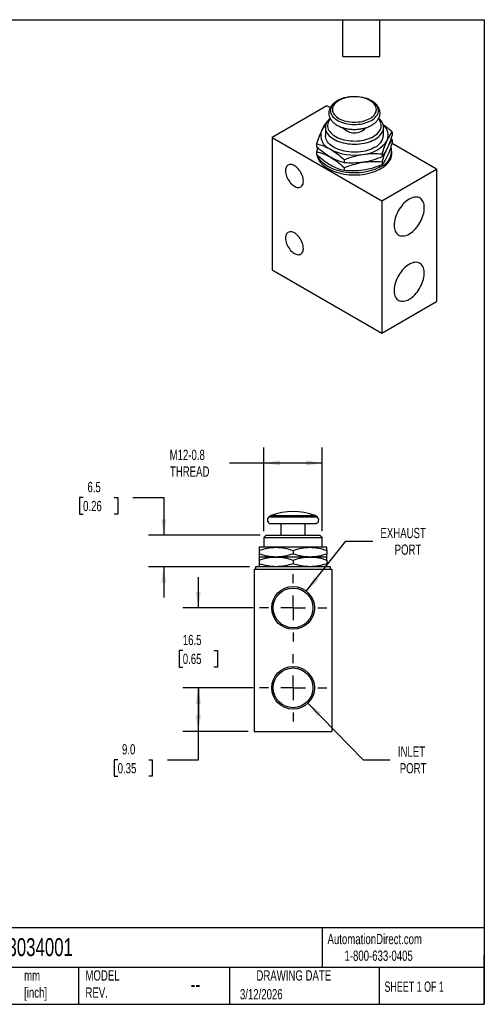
# Model space of a CAD drawing. Header units: millimetres. Extents: x 6 to 273, y 6 to 210.
# Tile 2 of 2: x 177 to 273, y 6 to 210. Entities that reach past the tile are written whole.
import ezdxf

# ---------------------------------------------------------------- set-up
doc = ezdxf.new("R2010")
doc.units = ezdxf.units.MM
doc.linetypes.add('SLD-Center', pattern=[19.05, 15.24, -1.27, 1.27, -1.27])
doc.linetypes.add('SLD-Solid', pattern=[0])
doc.layers.add('CENTER', color=40, linetype='SLD-Center')
doc.layers.add('DIMENSIONS', color=140, linetype='SLD-Solid', lineweight=25)
doc.layers.add('TEXT', color=140, linetype='SLD-Solid', lineweight=25)
doc.styles.add('SLDTEXTSTYLE0', font='TXT', dxfattribs={"width": 0.7})
doc.styles.add('SLDTEXTSTYLE1', font='TXT', dxfattribs={"width": 0.65})
doc.dimstyles.new('SLDDIMSTYLE0', dxfattribs={"dimtxt": 2.158008, "dimasz": 3.302, "dimexe": 0, "dimexo": 0.0625, "dimgap": 0.539502, "dimtad": 0, "dimtih": 1, "dimtoh": 1, "dimdec": 1, "dimrnd": 1e-09, "dimzin": 12, "dimdsep": 46, "dimtxsty": 'SLDTEXTSTYLE0', "dimsah": 1, "dimcen": 0.09, "dimadec": 0, "dimazin": 3, "dimtfac": 1, "dimtdec": 1, "dimtmove": 0, "dimatfit": 0, "dimfxl": 0, "dimfrac": 2, "dimtolj": 1, "dimtzin": 12, "dimarcsym": 0})
doc.dimstyles.new('SLDDIMSTYLE1', dxfattribs={"dimtxt": 2.158008, "dimasz": 3.302, "dimexe": 0, "dimexo": 0.0625, "dimgap": 0.539502, "dimtad": 0, "dimtih": 1, "dimtoh": 1, "dimdec": 1, "dimrnd": 1e-09, "dimzin": 4, "dimdsep": 46, "dimtxsty": 'SLDTEXTSTYLE0', "dimsah": 1, "dimcen": 0.09, "dimadec": 0, "dimazin": 1, "dimtfac": 1, "dimtdec": 1, "dimtofl": 0, "dimtmove": 0, "dimatfit": 3, "dimfxl": 0, "dimfrac": 2, "dimtolj": 1, "dimtzin": 12, "dimarcsym": 0})
doc.dimstyles.new('SLDDIMSTYLE4', dxfattribs={"dimtxt": 2.158008, "dimasz": 3.302, "dimexe": 0, "dimexo": 0.0625, "dimgap": 0.539502, "dimtad": 0, "dimtih": 1, "dimtoh": 1, "dimdec": 1, "dimrnd": 1e-09, "dimzin": 12, "dimdsep": 46, "dimtxsty": 'SLDTEXTSTYLE0', "dimsah": 1, "dimcen": 0.09, "dimadec": 0, "dimazin": 3, "dimtfac": 1, "dimtdec": 1, "dimtofl": 0, "dimtmove": 0, "dimatfit": 3, "dimfxl": 0, "dimfrac": 2, "dimtolj": 1, "dimtzin": 12, "dimarcsym": 0})
doc.dimstyles.new('SLDDIMSTYLE5', dxfattribs={"dimtxt": 2.158008, "dimasz": 3.302, "dimexe": 0, "dimexo": 0.0625, "dimgap": 0.539502, "dimtad": 0, "dimtih": 1, "dimtoh": 1, "dimdec": 1, "dimrnd": 1e-09, "dimzin": 12, "dimdsep": 46, "dimtxsty": 'SLDTEXTSTYLE0', "dimsah": 1, "dimcen": 0, "dimadec": 0, "dimazin": 3, "dimtfac": 1, "dimtdec": 1, "dimtofl": 0, "dimtmove": 0, "dimatfit": 3, "dimfxl": 0, "dimfrac": 2, "dimtolj": 1, "dimtzin": 12, "dimarcsym": 0})

# ---------------------------------------------------------------- blocks, each defined once
blk = doc.blocks.new('_D_8')
at = {"layer": 'DIMENSIONS'}
for p, q in [((225.36, 71.66), (210.85, 71.66)), ((214.03, 62.66), (214.03, 71.66)), ((224.31, 62.66), (210.85, 62.66)), ((214.03, 56.83), (214.03, 62.66)), ((197.38, 56.83), (196.65, 56.83)), ((196.65, 56.83), (196.65, 53.4)), ((203.79, 56.83), (204.51, 56.83)), ((204.51, 56.83), (204.51, 53.4)), ((207.68, 56.83), (214.03, 56.83)), ((196.65, 53.4), (197.38, 53.4)), ((204.51, 53.4), (203.79, 53.4))]:
    blk.add_line(p, q, dxfattribs=at)
for points in [[(214.03, 71.66), (213.52, 68.36), (214.54, 68.36)], [(214.03, 62.66), (214.54, 65.96), (213.52, 65.96)]]:
    blk.add_solid(points, dxfattribs=at)
at = {"layer": 'DIMENSIONS', "char_height": 2.117, "attachment_point": 1, "style": 'SLDTEXTSTYLE0'}
for s, insert in [('9.0', (198.27, 60.04)), ('0.35', (197.38, 56.13))]:
    blk.add_mtext(s, dxfattribs=dict(at, insert=insert))
blk = doc.blocks.new('_D_9')
at = {"layer": 'DIMENSIONS'}
for p, q in [((214.03, 88.16), (214.03, 94.51)), ((225.36, 88.16), (210.85, 88.16)), ((210.82, 79.39), (210.1, 79.39)), ((210.1, 79.39), (210.1, 75.96)), ((217.24, 79.39), (217.96, 79.39)), ((217.96, 79.39), (217.96, 75.96)), ((210.1, 75.96), (210.82, 75.96)), ((217.96, 75.96), (217.24, 75.96)), ((225.36, 71.66), (210.85, 71.66)), ((214.03, 71.66), (214.03, 65.31))]:
    blk.add_line(p, q, dxfattribs=at)
for points in [[(214.03, 88.16), (214.54, 91.46), (213.52, 91.46)], [(214.03, 71.66), (213.52, 68.36), (214.54, 68.36)]]:
    blk.add_solid(points, dxfattribs=at)
at = {"layer": 'DIMENSIONS', "char_height": 2.117, "attachment_point": 1, "style": 'SLDTEXTSTYLE0'}
for s, insert in [('16.5', (210.82, 82.6)), ('0.65', (210.82, 78.69))]:
    blk.add_mtext(s, dxfattribs=dict(at, insert=insert))
blk = doc.blocks.new('_D_10')
at = {"layer": 'DIMENSIONS'}
for p, q in [((236.31, 91.62), (244.47, 101.94)), ((244.47, 101.94), (250.03, 101.94))]:
    blk.add_line(p, q, dxfattribs=at)
blk.add_solid([(236.31, 91.62), (238.76, 93.89), (237.96, 94.52)], dxfattribs=at)
at = {"layer": 'DIMENSIONS', "char_height": 2.117, "attachment_point": 1, "style": 'SLDTEXTSTYLE0'}
for s, insert in [('EXHAUST', (251.62, 104.67)), ('PORT', (254.55, 101.24))]:
    blk.add_mtext(s, dxfattribs=dict(at, insert=insert))
blk = doc.blocks.new('_D_11')
at = {"layer": 'DIMENSIONS'}
for p, q in [((236.66, 68.51), (248.07, 56.83)), ((248.07, 56.83), (253.62, 56.83))]:
    blk.add_line(p, q, dxfattribs=at)
blk.add_solid([(236.66, 68.51), (238.6, 65.79), (239.33, 66.5)], dxfattribs=at)
at = {"layer": 'DIMENSIONS', "char_height": 2.117, "attachment_point": 1, "style": 'SLDTEXTSTYLE0'}
for s, insert in [('INLET', (255.21, 59.56)), ('PORT', (255.6, 56.13))]:
    blk.add_mtext(s, dxfattribs=dict(at, insert=insert))
blk = doc.blocks.new('_D_12')
at = {"layer": 'DIMENSIONS'}
for p, q in [((227.58, 103.97), (227.58, 121.23)), ((239.58, 103.97), (239.58, 121.23)), ((227.58, 118.06), (220.45, 118.06)), ((239.58, 118.06), (227.58, 118.06))]:
    blk.add_line(p, q, dxfattribs=at)
for points in [[(227.58, 118.06), (230.88, 117.55), (230.88, 118.57)], [(239.58, 118.06), (236.28, 118.57), (236.28, 117.55)]]:
    blk.add_solid(points, dxfattribs=at)
at = {"layer": 'DIMENSIONS', "char_height": 2.117, "attachment_point": 1, "style": 'SLDTEXTSTYLE0'}
for s, insert in [('M12-0.8', (208.1, 120.79)), ('THREAD', (208.17, 117.36))]:
    blk.add_mtext(s, dxfattribs=dict(at, insert=insert))
blk = doc.blocks.new('_D_13')
at = {"layer": 'DIMENSIONS'}
for p, q in [((190.24, 110.95), (189.51, 110.95)), ((189.51, 110.95), (189.51, 107.52)), ((196.65, 110.95), (197.38, 110.95)), ((197.38, 110.95), (197.38, 107.52)), ((200.54, 110.95), (206.89, 110.95)), ((206.89, 110.95), (206.89, 103.16)), ((189.51, 107.52), (190.24, 107.52)), ((197.38, 107.52), (196.65, 107.52)), ((226.77, 103.16), (203.72, 103.16)), ((224.56, 96.66), (203.72, 96.66)), ((206.89, 96.66), (206.89, 90.31))]:
    blk.add_line(p, q, dxfattribs=at)
for points in [[(206.89, 103.16), (207.4, 106.46), (206.39, 106.46)], [(206.89, 96.66), (206.39, 93.36), (207.4, 93.36)]]:
    blk.add_solid(points, dxfattribs=at)
at = {"layer": 'DIMENSIONS', "char_height": 2.117, "attachment_point": 1, "style": 'SLDTEXTSTYLE0'}
for s, insert in [('6.5', (191.14, 114.16)), ('0.26', (190.24, 110.24))]:
    blk.add_mtext(s, dxfattribs=dict(at, insert=insert))
blk = doc.blocks.new('SW_CENTERMARKSYMBOL_2')
at = {"layer": 'CENTER', "color": 0}
for p, q in [((0, 5.08), (0, 6.95)), ((0, 0), (0, 2.54)), ((-5.08, 0), (-6.95, 0)), ((0, 0), (-2.54, 0)), ((0, 0), (0, -2.54)), ((0, 0), (2.54, 0)), ((5.08, 0), (6.95, 0)), ((0, -5.08), (0, -6.95))]:
    blk.add_line(p, q, dxfattribs=at)
blk = doc.blocks.new('SW_CENTERMARKSYMBOL_3')
at = {"layer": 'CENTER', "color": 0}
for p, q in [((0, 5.08), (0, 6.95)), ((0, 0), (0, 2.54)), ((-5.08, 0), (-6.95, 0)), ((0, 0), (-2.54, 0)), ((0, 0), (0, -2.54)), ((0, 0), (2.54, 0)), ((5.08, 0), (6.95, 0)), ((0, -5.08), (0, -6.95))]:
    blk.add_line(p, q, dxfattribs=at)

msp = doc.modelspace()

# ---------------------------------------------------------------- linework, layer by layer
for p, q in [((240.58, 191.79), (229.27, 185.26)), ((241.24, 191.41), (240.58, 191.79)), ((240.24, 187.33), (240.24, 185.67)), ((240.6, 188.48), (240.52, 188.46)), ((252.24, 185.67), (252.24, 187.33)), ((229.27, 185.26), (229.27, 157.9)), ((229.27, 185.26), (251.9, 172.2)), ((254.05, 184.73), (253.78, 184.96)), ((254.05, 186.36), (254.05, 185.75)), ((238.43, 183.95), (238.43, 183.34)), ((263.21, 178.73), (254.02, 184.03)), ((254.05, 184.73), (254.05, 184.12)), ((238.43, 182.32), (238.43, 181.7)), ((251.96, 181.86), (251.96, 181.25)), ((253.99, 181.99), (253.99, 182.4)), ((244.15, 180.65), (244.15, 180.04)), ((244.15, 179.02), (244.15, 178.4)), ((251.96, 180.22), (251.96, 179.61)), ((251.9, 172.2), (263.21, 178.73)), ((263.21, 178.73), (263.21, 151.37)), ((251.9, 172.2), (251.9, 144.84)), ((229.27, 157.9), (251.9, 144.84)), ((251.9, 144.84), (263.21, 151.37)), ((229.04, 107.21), (228.62, 106.93)), ((228.62, 106.93), (238.54, 106.93)), ((229.04, 107.21), (238.12, 107.21)), ((238.54, 106.93), (238.12, 107.21)), ((229.04, 105.56), (238.12, 105.56)), ((231.08, 105.56), (231.08, 103.16)), ((236.08, 103.16), (236.08, 105.56)), ((228.04, 103.16), (227.58, 102.7)), ((227.58, 102.7), (227.58, 100.66)), ((227.58, 102.7), (239.58, 102.7)), ((228.04, 103.16), (239.12, 103.16)), ((239.58, 102.7), (239.12, 103.16)), ((239.58, 100.66), (239.58, 102.7)), ((230.08, 100.66), (226.58, 100.66)), ((226.58, 100.03), (226.58, 99.28)), ((237.08, 100.66), (230.08, 100.66)), ((233.58, 100.03), (233.58, 99.28)), ((240.58, 100.66), (237.08, 100.66)), ((240.58, 100.03), (240.58, 99.28)), ((230.08, 98.66), (226.58, 98.66)), ((226.58, 98.03), (226.58, 97.28)), ((237.08, 98.66), (230.08, 98.66)), ((233.58, 98.03), (233.58, 97.28)), ((240.58, 98.66), (237.08, 98.66)), ((240.58, 98.03), (240.58, 97.28)), ((225.58, 96.16), (225.58, 62.66)), ((225.58, 96.16), (241.58, 96.16)), ((225.83, 96.66), (225.83, 96.16)), ((233.58, 96.66), (225.83, 96.66)), ((241.33, 96.66), (233.58, 96.66)), ((241.33, 96.16), (241.33, 96.66)), ((241.58, 96.16), (241.58, 62.66)), ((225.58, 62.66), (241.58, 62.66))]:
    msp.add_line(p, q)
at = {"flags": 128}
for points in [[(242.73, 192.81), (242.43, 192.62), (242.16, 192.42), (241.93, 192.2), (241.73, 191.97), (241.56, 191.73), (241.43, 191.49), (241.34, 191.24), (241.29, 190.98), (241.28, 190.73), (241.31, 190.47), (241.38, 190.22), (241.49, 189.97), (241.64, 189.72), (241.82, 189.49), (242.04, 189.27), (242.29, 189.06), (242.58, 188.86), (242.89, 188.68), (243.24, 188.51), (243.6, 188.37), (243.99, 188.24), (244.39, 188.13), (244.81, 188.05), (245.25, 187.99), (245.68, 187.95), (246.13, 187.93), (246.57, 187.93), (247.02, 187.96), (247.45, 188.01), (247.88, 188.09), (248.29, 188.18), (248.69, 188.3), (249.06, 188.44), (249.42, 188.59), (249.75, 188.77), (250.05, 188.96), (250.32, 189.16), (250.55, 189.38), (250.75, 189.61), (250.92, 189.84), (251.05, 190.09), (251.14, 190.34), (251.19, 190.6), (251.2, 190.85), (251.17, 191.11), (251.1, 191.36), (250.99, 191.61), (250.84, 191.86), (250.66, 192.09), (250.44, 192.31), (250.18, 192.52), (249.9, 192.72), (249.59, 192.9), (249.24, 193.07), (248.88, 193.21), (248.49, 193.34), (248.09, 193.45), (247.87, 193.49)], [(243.03, 192.87), (242.74, 192.69), (242.49, 192.49), (242.26, 192.28), (242.08, 192.06), (241.93, 191.83), (241.81, 191.6), (241.74, 191.36), (241.7, 191.11), (241.71, 190.87), (241.75, 190.62), (241.84, 190.38), (241.96, 190.15), (242.12, 189.92), (242.32, 189.7), (242.55, 189.49), (242.81, 189.3), (243.11, 189.12), (243.43, 188.96), (243.77, 188.82), (244.14, 188.7), (244.53, 188.59), (244.93, 188.51), (245.34, 188.45), (245.76, 188.41), (246.19, 188.4), (246.61, 188.41), (247.03, 188.44), (247.45, 188.49), (247.85, 188.57), (248.24, 188.67), (248.62, 188.79), (248.97, 188.92), (249.3, 189.08), (249.6, 189.25), (249.87, 189.44), (250.11, 189.65), (250.31, 189.86), (250.48, 190.09), (250.62, 190.32), (250.71, 190.56), (250.76, 190.8), (250.78, 191.05), (250.75, 191.3), (250.69, 191.54), (250.59, 191.78), (250.44, 192.01), (250.27, 192.23), (250.05, 192.44), (249.8, 192.64), (249.52, 192.83), (249.22, 193), (248.88, 193.15), (248.53, 193.28), (248.15, 193.4), (247.75, 193.49), (247.35, 193.56), (246.93, 193.61), (246.51, 193.64), (246.08, 193.64), (245.66, 193.62), (245.24, 193.58), (244.83, 193.51), (244.43, 193.42), (244.05, 193.31), (243.68, 193.19), (243.34, 193.04), (243.03, 192.87)], [(241.2, 189.21), (241.1, 189.12), (240.86, 188.87), (240.66, 188.61), (240.5, 188.34), (240.38, 188.07), (240.29, 187.79), (240.25, 187.51), (240.24, 187.23), (240.28, 186.95), (240.35, 186.67), (240.47, 186.39), (240.62, 186.12), (240.81, 185.86), (241.03, 185.61), (241.29, 185.37), (241.59, 185.15), (241.91, 184.93), (242.26, 184.74), (242.64, 184.56), (243.05, 184.4), (243.47, 184.26), (243.92, 184.14), (244.37, 184.04), (244.85, 183.96), (245.33, 183.91), (245.81, 183.88), (246.3, 183.87), (246.79, 183.88), (247.28, 183.92), (247.75, 183.98), (248.22, 184.06), (248.68, 184.17), (249.12, 184.29), (249.54, 184.44), (249.93, 184.6), (250.31, 184.79), (250.65, 184.99), (250.97, 185.2), (251.25, 185.43), (251.51, 185.67), (251.72, 185.93), (251.9, 186.19), (252.05, 186.46), (252.15, 186.74), (252.21, 187.02), (252.24, 187.3), (252.22, 187.58), (252.17, 187.86), (252.08, 188.14), (251.94, 188.41), (251.77, 188.68), (251.56, 188.93), (251.32, 189.18), (251.28, 189.22)], [(241.26, 189.12), (241.24, 189.09), (241.06, 188.84), (240.91, 188.58), (240.8, 188.32), (240.73, 188.05), (240.7, 187.78), (240.71, 187.51), (240.76, 187.24), (240.85, 186.97), (240.98, 186.71), (241.14, 186.45), (241.35, 186.21), (241.59, 185.97), (241.86, 185.75), (242.16, 185.55), (242.49, 185.35), (242.85, 185.18), (243.24, 185.02), (243.64, 184.88), (244.07, 184.77), (244.51, 184.67), (244.96, 184.6), (245.42, 184.55), (245.89, 184.52), (246.36, 184.51), (246.83, 184.53), (247.29, 184.57), (247.75, 184.63), (248.2, 184.72), (248.63, 184.82), (249.04, 184.95), (249.44, 185.1), (249.81, 185.26), (250.16, 185.45), (250.48, 185.65), (250.76, 185.86), (251.02, 186.09), (251.24, 186.33), (251.42, 186.58), (251.57, 186.84), (251.68, 187.1), (251.75, 187.37), (251.78, 187.64), (251.77, 187.91), (251.72, 188.18), (251.63, 188.45), (251.5, 188.71), (251.34, 188.96), (251.22, 189.11)], [(250.48, 183.22), (250.12, 183.03), (249.74, 182.85), (249.33, 182.7), (248.9, 182.56), (248.45, 182.45), (247.99, 182.35), (247.52, 182.28), (247.03, 182.23), (246.55, 182.21), (246.06, 182.21), (245.57, 182.23), (245.08, 182.27), (244.61, 182.33), (244.14, 182.42), (243.69, 182.53), (243.26, 182.66), (242.84, 182.81), (242.45, 182.98), (242.08, 183.17), (241.75, 183.37), (241.44, 183.59), (241.16, 183.82), (240.92, 184.07), (240.71, 184.33), (240.54, 184.59), (240.4, 184.86), (240.31, 185.14), (240.26, 185.42), (240.24, 185.67)], [(238.52, 181.63), (238.57, 181.36), (238.67, 181.04), (238.8, 180.73), (238.98, 180.43), (239.19, 180.13), (239.44, 179.85), (239.72, 179.57), (240.04, 179.31), (240.38, 179.06), (240.76, 178.83), (241.16, 178.61), (241.6, 178.41), (242.05, 178.23), (242.53, 178.07), (243.02, 177.92), (243.53, 177.8), (244.06, 177.7), (244.59, 177.62), (245.14, 177.56), (245.69, 177.53), (246.24, 177.52), (246.79, 177.53), (247.34, 177.56), (247.89, 177.62), (248.42, 177.7), (248.95, 177.8), (249.46, 177.92), (249.95, 178.07), (250.43, 178.23), (250.88, 178.41), (251.32, 178.61), (251.72, 178.83), (252.1, 179.06), (252.44, 179.31), (252.76, 179.57), (253.04, 179.85), (253.29, 180.13), (253.5, 180.43), (253.68, 180.73), (253.81, 181.04), (253.91, 181.36), (253.97, 181.67), (253.99, 181.99)], [(251.72, 179.24), (251.32, 179.02), (250.88, 178.82), (250.43, 178.64), (249.95, 178.47), (249.46, 178.33), (248.95, 178.21), (248.42, 178.11), (247.89, 178.03), (247.34, 177.97), (246.79, 177.94), (246.24, 177.93), (245.69, 177.94), (245.14, 177.97), (244.59, 178.03), (244.06, 178.11), (243.53, 178.21), (243.02, 178.33), (242.53, 178.47), (242.05, 178.64), (241.6, 178.82), (241.16, 179.02), (240.76, 179.24), (240.38, 179.47), (240.04, 179.72), (239.72, 179.98), (239.44, 180.26), (239.19, 180.54), (238.98, 180.84), (238.8, 181.14), (238.67, 181.45), (238.65, 181.51)], [(235.7, 176.24), (235.69, 176.51), (235.65, 176.8), (235.57, 177.09), (235.48, 177.39), (235.35, 177.69), (235.21, 177.98), (235.04, 178.26), (234.85, 178.52), (234.65, 178.77), (234.43, 178.99), (234.21, 179.18), (233.98, 179.35), (233.75, 179.48), (233.52, 179.58), (233.3, 179.65), (233.08, 179.67), (232.88, 179.66), (232.69, 179.61), (232.53, 179.53), (232.38, 179.4), (232.25, 179.25), (232.16, 179.07), (232.08, 178.85), (232.04, 178.62), (232.03, 178.36), (232.04, 178.09), (232.08, 177.8), (232.16, 177.5), (232.25, 177.21), (232.38, 176.91), (232.53, 176.62), (232.69, 176.34), (232.88, 176.07), (233.08, 175.83), (233.3, 175.61), (233.52, 175.41), (233.75, 175.25), (233.98, 175.11), (234.21, 175.01), (234.43, 174.95), (234.65, 174.93), (234.85, 174.94), (235.04, 174.99), (235.21, 175.07), (235.35, 175.19), (235.48, 175.35), (235.57, 175.53), (235.65, 175.74), (235.69, 175.98), (235.7, 176.24)], [(260.67, 170.73), (260.66, 171.06), (260.61, 171.38), (260.54, 171.67), (260.45, 171.94), (260.32, 172.18), (260.18, 172.39), (260, 172.57), (259.81, 172.72), (259.59, 172.83), (259.36, 172.91), (259.11, 172.95), (258.85, 172.95), (258.57, 172.92), (258.29, 172.85), (258, 172.75), (257.7, 172.61), (257.41, 172.44), (257.11, 172.24), (256.82, 172), (256.53, 171.74), (256.26, 171.46), (256, 171.15), (255.75, 170.82), (255.51, 170.47), (255.3, 170.11), (255.1, 169.74), (254.93, 169.36), (254.78, 168.98), (254.66, 168.6), (254.56, 168.22), (254.49, 167.84), (254.45, 167.48), (254.44, 167.13), (254.45, 166.8), (254.49, 166.48), (254.56, 166.19), (254.66, 165.92), (254.78, 165.68), (254.93, 165.47), (255.1, 165.29), (255.3, 165.14), (255.51, 165.03), (255.75, 164.95), (256, 164.91), (256.26, 164.91), (256.53, 164.94), (256.82, 165.01), (257.11, 165.11), (257.41, 165.25), (257.7, 165.42), (258, 165.62), (258.29, 165.86), (258.57, 166.12), (258.85, 166.4), (259.11, 166.71), (259.36, 167.04), (259.59, 167.39), (259.81, 167.75), (260, 168.12), (260.18, 168.5), (260.32, 168.88), (260.45, 169.26), (260.54, 169.64), (260.61, 170.02), (260.66, 170.38), (260.67, 170.73)], [(235.7, 162.36), (235.69, 162.63), (235.65, 162.92), (235.57, 163.21), (235.48, 163.51), (235.35, 163.81), (235.21, 164.1), (235.04, 164.38), (234.85, 164.64), (234.65, 164.89), (234.43, 165.11), (234.21, 165.3), (233.98, 165.47), (233.75, 165.6), (233.52, 165.7), (233.3, 165.76), (233.08, 165.79), (232.88, 165.78), (232.69, 165.73), (232.53, 165.64), (232.38, 165.52), (232.25, 165.37), (232.16, 165.19), (232.08, 164.97), (232.04, 164.74), (232.03, 164.48), (232.04, 164.2), (232.08, 163.92), (232.16, 163.62), (232.25, 163.32), (232.38, 163.03), (232.53, 162.74), (232.69, 162.46), (232.88, 162.19), (233.08, 161.95), (233.3, 161.73), (233.52, 161.53), (233.75, 161.36), (233.98, 161.23), (234.21, 161.13), (234.43, 161.07), (234.65, 161.04), (234.85, 161.06), (235.04, 161.1), (235.21, 161.19), (235.35, 161.31), (235.48, 161.46), (235.57, 161.65), (235.65, 161.86), (235.69, 162.1), (235.7, 162.36)], [(257.55, 159.06), (257.26, 158.87), (256.96, 158.65), (256.68, 158.4), (256.4, 158.13), (256.13, 157.83), (255.87, 157.51), (255.63, 157.17), (255.4, 156.82), (255.2, 156.45), (255.01, 156.08), (254.85, 155.7), (254.72, 155.32), (254.61, 154.93), (254.52, 154.56), (254.47, 154.19), (254.44, 153.83), (254.44, 153.49), (254.47, 153.16), (254.52, 152.86), (254.61, 152.58), (254.72, 152.32), (254.85, 152.1), (255.01, 151.9), (255.2, 151.74), (255.4, 151.61), (255.63, 151.52), (255.87, 151.46), (256.13, 151.43), (256.4, 151.45), (256.68, 151.5), (256.96, 151.58), (257.26, 151.7), (257.55, 151.86), (257.85, 152.04), (258.14, 152.26), (258.43, 152.51), (258.71, 152.78), (258.98, 153.08), (259.24, 153.4), (259.48, 153.74), (259.7, 154.09), (259.91, 154.46), (260.09, 154.83), (260.25, 155.22), (260.39, 155.6), (260.5, 155.98), (260.58, 156.36), (260.64, 156.73), (260.67, 157.08), (260.67, 157.43), (260.64, 157.75), (260.58, 158.05), (260.5, 158.33), (260.39, 158.59), (260.25, 158.81), (260.09, 159.01), (259.91, 159.17), (259.7, 159.3), (259.48, 159.4), (259.24, 159.46), (258.98, 159.48), (258.71, 159.47), (258.43, 159.42), (258.14, 159.33), (257.85, 159.21), (257.55, 159.06)]]:
    msp.add_lwpolyline(points, dxfattribs=at)
for centre, radius in [((233.58, 88.16), 4.41), ((233.58, 88.16), 4.1), ((233.58, 71.66), 4.41), ((233.58, 71.66), 4.1)]:
    msp.add_circle(centre, radius)
for centre, radius, start, end in [((245.7, 187.52), 6.07, 102.8662, 119.26), ((246.24, 185.31), 8.35, 78.7883, 103.108), ((242.68, 185.16), 3.56, 132.099, 154.1049), ((246.24, 189.38), 3.19, 221.979, 318.0112), ((250.53, 185.68), 2.69, 336.8132, 51.9908), ((242.37, 185.68), 3.07, 160.4303, 249.3667), ((249.25, 185.96), 3.01, 294.255, 354.4248), ((241.16, 182.39), 2.67, 163.034, 176.7225), ((247.65, 188.18), 6.43, 273.61, 326.3846), ((250.45, 182.47), 3.47, 291.4568, 15.2026), ((246.22, 192.31), 10.71, 242.5751, 279.8389), ((233.58, 95.46), 12.6, 68.8803, 111.1197), ((229.04, 106.31), 0.75, 123.9051, 270), ((238.12, 106.31), 0.75, 270, 56.0949)]:
    msp.add_arc(centre, radius, start, end)
for points, knots in [([(242.65, 192.78), (242.6, 192.75), (242.43, 192.65), (242.18, 192.47), (241.9, 192.25), (241.66, 192), (241.44, 191.74), (241.27, 191.47), (241.13, 191.19), (241.03, 190.91), (240.97, 190.62), (240.94, 190.33), (240.96, 190.05), (241, 189.77), (241.08, 189.49), (241.2, 189.22), (241.35, 188.96), (241.53, 188.71), (241.74, 188.47), (241.99, 188.24), (242.27, 188.02), (242.57, 187.82), (242.9, 187.64), (243.26, 187.47), (243.63, 187.33), (244.02, 187.21), (244.42, 187.1), (244.84, 187.02), (245.26, 186.96), (245.69, 186.92), (246.13, 186.91), (246.56, 186.91), (246.99, 186.94), (247.42, 186.99), (247.84, 187.06), (248.25, 187.15), (248.65, 187.26), (249.03, 187.4), (249.39, 187.55), (249.74, 187.72), (250.06, 187.92), (250.36, 188.13), (250.63, 188.36), (250.87, 188.61), (251.07, 188.87), (251.24, 189.14), (251.37, 189.42), (251.46, 189.71), (251.52, 190), (251.54, 190.28), (251.52, 190.57), (251.46, 190.85), (251.38, 191.12), (251.25, 191.39), (251.1, 191.65), (250.91, 191.9), (250.69, 192.14), (250.44, 192.37), (250.16, 192.58), (249.85, 192.78), (249.51, 192.96), (249.15, 193.12), (248.78, 193.26), (248.38, 193.38), (248.08, 193.45), (247.91, 193.48), (247.88, 193.49)], [0, 0, 0, 0, 0.008902, 0.025524, 0.04215, 0.058687, 0.075047, 0.09114, 0.106903, 0.122316, 0.137409, 0.152254, 0.16695, 0.181598, 0.196287, 0.211122, 0.226191, 0.241552, 0.257224, 0.273184, 0.289376, 0.305728, 0.322167, 0.338634, 0.355085, 0.371503, 0.387884, 0.404228, 0.420542, 0.436833, 0.45311, 0.469385, 0.485665, 0.501959, 0.518277, 0.534631, 0.551028, 0.56748, 0.58399, 0.60056, 0.617182, 0.633829, 0.650445, 0.666954, 0.683269, 0.699303, 0.714998, 0.730345, 0.745383, 0.760191, 0.774871, 0.789518, 0.804227, 0.819102, 0.834224, 0.849645, 0.865375, 0.881385, 0.897615, 0.913988, 0.930437, 0.946903, 0.963348, 0.97976, 0.996133, 1, 1, 1, 1]), ([(244.36, 193.44), (244.29, 193.42), (244.09, 193.38), (243.76, 193.27), (243.38, 193.14), (243.02, 192.98), (242.79, 192.86), (242.67, 192.79), (242.65, 192.78)], [0, 0, 0, 0, 0.110115, 0.327088, 0.544784, 0.763269, 0.970429, 1, 1, 1, 1]), ([(240.52, 188.46), (240.35, 188.24), (240.18, 188), (239.83, 187.43), (239.66, 187.1), (239.48, 186.71)], [0, 0, 0, 0, 0.5, 0.5, 1, 1, 1, 1]), ([(254.05, 186.36), (253.82, 186.57), (253.35, 186.98), (252.72, 187.5), (252.31, 187.79), (252.14, 187.91)], [0, 0, 0, 0, 0.368647, 0.738525, 1, 1, 1, 1]), ([(239.48, 186.71), (239.3, 186.33), (239.12, 185.9), (238.78, 184.97), (238.6, 184.47), (238.43, 183.95)], [0, 0, 0, 0, 0.5, 0.5, 1, 1, 1, 1]), ([(253, 184.62), (253.18, 185.01), (253.36, 185.34), (253.7, 185.91), (253.88, 186.15), (254.05, 186.36)], [0, 0, 0, 0, 0.5, 0.5, 1, 1, 1, 1]), ([(254.05, 185.75), (253.88, 185.23), (253.7, 184.73), (253.36, 183.8), (253.18, 183.37), (253, 182.99)], [0, 0, 0, 0, 0.5, 0.5, 1, 1, 1, 1]), ([(238.43, 183.95), (238.9, 183.84), (239.37, 183.69), (240.32, 183.32), (240.8, 183.09), (241.29, 182.81)], [0, 0, 0, 0, 0.5, 0.5, 1, 1, 1, 1]), ([(241.29, 181.18), (240.8, 181.46), (240.32, 181.79), (239.37, 182.51), (238.9, 182.91), (238.43, 183.34)], [0, 0, 0, 0, 0.5, 0.5, 1, 1, 1, 1]), ([(238.7, 183.1), (238.7, 183.1), (238.61, 182.85), (238.52, 182.58), (238.43, 182.32)], [0, 0, 0, 0, 0.01895, 1, 1, 1, 1]), ([(251.96, 181.86), (252.13, 182.38), (252.3, 182.88), (252.65, 183.81), (252.82, 184.24), (253, 184.62)], [0, 0, 0, 0, 0.5, 0.5, 1, 1, 1, 1]), ([(251.96, 180.22), (252.13, 180.75), (252.3, 181.25), (252.65, 182.18), (252.82, 182.6), (253, 182.99)], [0, 0, 0, 0, 0.5, 0.5, 1, 1, 1, 1]), ([(253, 182.99), (252.82, 182.6), (252.65, 182.27), (252.3, 181.7), (252.13, 181.46), (251.96, 181.25)], [0, 0, 0, 0, 0.5, 0.5, 1, 1, 1, 1]), ([(253, 182.99), (253.18, 183.37), (253.36, 183.7), (253.7, 184.28), (253.88, 184.52), (254.05, 184.73)], [0, 0, 0, 0, 0.5, 0.5, 1, 1, 1, 1]), ([(254.05, 184.12), (253.88, 183.6), (253.7, 183.1), (253.36, 182.17), (253.18, 181.74), (253, 181.36)], [0, 0, 0, 0, 0.5, 0.5, 1, 1, 1, 1]), ([(238.43, 182.32), (238.9, 182.2), (239.37, 182.06), (240.32, 181.69), (240.8, 181.46), (241.29, 181.18)], [0, 0, 0, 0, 0.5, 0.5, 1, 1, 1, 1]), ([(241.29, 179.54), (240.8, 179.83), (240.32, 180.15), (239.37, 180.88), (238.9, 181.28), (238.43, 181.7)], [0, 0, 0, 0, 0.5, 0.5, 1, 1, 1, 1]), ([(241.29, 182.81), (241.78, 182.53), (242.26, 182.2), (243.21, 181.48), (243.68, 181.08), (244.15, 180.65)], [0, 0, 0, 0, 0.5, 0.5, 1, 1, 1, 1]), ([(241.29, 181.18), (241.78, 180.9), (242.26, 180.57), (243.21, 179.84), (243.68, 179.44), (244.15, 179.02)], [0, 0, 0, 0, 0.5, 0.5, 1, 1, 1, 1]), ([(244.15, 180.04), (243.68, 180.15), (243.21, 180.3), (242.26, 180.67), (241.78, 180.9), (241.29, 181.18)], [0, 0, 0, 0, 0.5, 0.5, 1, 1, 1, 1]), ([(244.15, 180.65), (244.79, 180.9), (245.43, 181.13), (246.73, 181.51), (247.39, 181.66), (248.05, 181.76)], [0, 0, 0, 0, 0.5, 0.5, 1, 1, 1, 1]), ([(248.05, 181.76), (248.72, 181.87), (249.38, 181.92), (250.67, 181.94), (251.32, 181.91), (251.96, 181.86)], [0, 0, 0, 0, 0.5, 0.5, 1, 1, 1, 1]), ([(251.96, 181.25), (251.32, 180.99), (250.67, 180.76), (249.38, 180.38), (248.72, 180.23), (248.05, 180.13)], [0, 0, 0, 0, 0.5, 0.5, 1, 1, 1, 1]), ([(253, 181.36), (252.82, 180.97), (252.65, 180.64), (252.3, 180.07), (252.13, 179.83), (251.96, 179.61)], [0, 0, 0, 0, 0.5, 0.5, 1, 1, 1, 1]), ([(244.15, 178.4), (243.68, 178.52), (243.21, 178.66), (242.26, 179.03), (241.78, 179.26), (241.29, 179.54)], [0, 0, 0, 0, 0.5, 0.5, 1, 1, 1, 1]), ([(248.05, 180.13), (247.39, 180.03), (246.73, 179.98), (245.43, 179.95), (244.79, 179.98), (244.15, 180.04)], [0, 0, 0, 0, 0.5, 0.5, 1, 1, 1, 1]), ([(244.15, 179.02), (244.79, 179.27), (245.43, 179.5), (246.73, 179.88), (247.39, 180.03), (248.05, 180.13)], [0, 0, 0, 0, 0.5, 0.5, 1, 1, 1, 1]), ([(248.05, 180.13), (248.72, 180.23), (249.38, 180.29), (250.67, 180.31), (251.32, 180.28), (251.96, 180.22)], [0, 0, 0, 0, 0.5, 0.5, 1, 1, 1, 1]), ([(251.96, 179.61), (251.32, 179.36), (250.67, 179.13), (249.38, 178.75), (248.72, 178.6), (248.05, 178.5)], [0, 0, 0, 0, 0.5, 0.5, 1, 1, 1, 1]), ([(248.05, 178.5), (247.39, 178.4), (246.73, 178.34), (245.43, 178.32), (244.79, 178.35), (244.15, 178.4)], [0, 0, 0, 0, 0.5, 0.5, 1, 1, 1, 1]), ([(226.58, 100.03), (227.15, 100.22), (227.73, 100.38), (228.89, 100.6), (229.48, 100.66), (230.08, 100.66)], [0, 0, 0, 0, 0.5, 0.5, 1, 1, 1, 1]), ([(226.58, 100.66), (226.58, 100.66), (226.58, 100.6), (226.58, 100.38), (226.58, 100.22), (226.58, 100.03)], [0, 0, 0, 0, 0.5, 0.5, 1, 1, 1, 1]), ([(230.08, 100.66), (230.68, 100.66), (231.27, 100.6), (232.43, 100.38), (233.01, 100.22), (233.58, 100.03)], [0, 0, 0, 0, 0.5, 0.5, 1, 1, 1, 1]), ([(233.58, 100.03), (234.15, 100.22), (234.73, 100.38), (235.89, 100.6), (236.48, 100.66), (237.08, 100.66)], [0, 0, 0, 0, 0.5, 0.5, 1, 1, 1, 1]), ([(237.08, 100.66), (237.68, 100.66), (238.27, 100.6), (239.43, 100.38), (240.01, 100.22), (240.58, 100.03)], [0, 0, 0, 0, 0.5, 0.5, 1, 1, 1, 1]), ([(240.58, 100.03), (240.58, 100.22), (240.58, 100.38), (240.58, 100.6), (240.58, 100.66), (240.58, 100.66)], [0, 0, 0, 0, 0.5, 0.5, 1, 1, 1, 1]), ([(230.08, 98.66), (229.48, 98.66), (228.89, 98.72), (227.73, 98.94), (227.15, 99.09), (226.58, 99.28)], [0, 0, 0, 0, 0.5, 0.5, 1, 1, 1, 1]), ([(226.58, 99.28), (226.58, 99.09), (226.58, 98.94), (226.58, 98.72), (226.58, 98.66), (226.58, 98.66)], [0, 0, 0, 0, 0.5, 0.5, 1, 1, 1, 1]), ([(226.58, 98.03), (227.15, 98.22), (227.73, 98.38), (228.89, 98.6), (229.48, 98.66), (230.08, 98.66)], [0, 0, 0, 0, 0.5, 0.5, 1, 1, 1, 1]), ([(226.58, 98.66), (226.58, 98.66), (226.58, 98.6), (226.58, 98.38), (226.58, 98.22), (226.58, 98.03)], [0, 0, 0, 0, 0.5, 0.5, 1, 1, 1, 1]), ([(233.58, 99.28), (233.01, 99.09), (232.43, 98.94), (231.27, 98.72), (230.68, 98.66), (230.08, 98.66)], [0, 0, 0, 0, 0.5, 0.5, 1, 1, 1, 1]), ([(230.08, 98.66), (230.68, 98.66), (231.27, 98.6), (232.43, 98.38), (233.01, 98.22), (233.58, 98.03)], [0, 0, 0, 0, 0.5, 0.5, 1, 1, 1, 1]), ([(237.08, 98.66), (236.48, 98.66), (235.89, 98.72), (234.73, 98.94), (234.15, 99.09), (233.58, 99.28)], [0, 0, 0, 0, 0.5, 0.5, 1, 1, 1, 1]), ([(233.58, 98.03), (234.15, 98.22), (234.73, 98.38), (235.89, 98.6), (236.48, 98.66), (237.08, 98.66)], [0, 0, 0, 0, 0.5, 0.5, 1, 1, 1, 1]), ([(240.58, 99.28), (240.01, 99.09), (239.43, 98.94), (238.27, 98.72), (237.68, 98.66), (237.08, 98.66)], [0, 0, 0, 0, 0.5, 0.5, 1, 1, 1, 1]), ([(237.08, 98.66), (237.68, 98.66), (238.27, 98.6), (239.43, 98.38), (240.01, 98.22), (240.58, 98.03)], [0, 0, 0, 0, 0.5, 0.5, 1, 1, 1, 1]), ([(240.58, 98.66), (240.58, 98.66), (240.58, 98.72), (240.58, 98.94), (240.58, 99.09), (240.58, 99.28)], [0, 0, 0, 0, 0.5, 0.5, 1, 1, 1, 1]), ([(240.58, 98.03), (240.58, 98.22), (240.58, 98.38), (240.58, 98.6), (240.58, 98.66), (240.58, 98.66)], [0, 0, 0, 0, 0.5, 0.5, 1, 1, 1, 1]), ([(230.08, 96.66), (229.48, 96.66), (228.89, 96.72), (227.73, 96.94), (227.15, 97.09), (226.58, 97.28)], [0, 0, 0, 0, 0.5, 0.5, 1, 1, 1, 1]), ([(226.58, 97.28), (226.58, 97.09), (226.58, 96.94), (226.58, 96.72), (226.58, 96.66), (226.58, 96.66)], [0, 0, 0, 0, 0.5, 0.5, 1, 1, 1, 1]), ([(233.58, 97.28), (233.01, 97.09), (232.43, 96.94), (231.27, 96.72), (230.68, 96.66), (230.08, 96.66)], [0, 0, 0, 0, 0.5, 0.5, 1, 1, 1, 1]), ([(237.08, 96.66), (236.48, 96.66), (235.89, 96.72), (234.73, 96.94), (234.15, 97.09), (233.58, 97.28)], [0, 0, 0, 0, 0.5, 0.5, 1, 1, 1, 1]), ([(240.58, 97.28), (240.01, 97.09), (239.43, 96.94), (238.27, 96.72), (237.68, 96.66), (237.08, 96.66)], [0, 0, 0, 0, 0.5, 0.5, 1, 1, 1, 1]), ([(240.58, 96.66), (240.58, 96.66), (240.58, 96.72), (240.58, 96.94), (240.58, 97.09), (240.58, 97.28)], [0, 0, 0, 0, 0.5, 0.5, 1, 1, 1, 1])]:
    msp.add_open_spline(points, degree=3, knots=knots)
at = {"layer": 'TEXT'}
for p, q in [((6.35, 209.55), (273.05, 209.55)), ((243.84, 201.93), (243.84, 209.55)), ((251.46, 201.93), (251.46, 209.55)), ((273.05, 209.55), (273.05, 6.35)), ((243.84, 201.93), (251.46, 201.93)), ((273.05, 22.13), (6.35, 22.13)), ((239.58, 22.13), (239.58, 13.97)), ((273.05, 6.35), (273.05, 16.51)), ((273.05, 13.97), (6.35, 13.97)), ((189.3, 13.97), (189.3, 6.35)), ((220.47, 13.97), (220.47, 6.35)), ((251.35, 13.97), (251.35, 6.35)), ((6.35, 6.35), (273.05, 6.35))]:
    msp.add_line(p, q, dxfattribs=at)

# ---------------------------------------------------------------- block references
at = {"layer": 'CENTER'}
for name, p in [('SW_CENTERMARKSYMBOL_3', (233.58, 88.16)), ('SW_CENTERMARKSYMBOL_2', (233.58, 71.66))]:
    msp.add_blockref(name, p, dxfattribs=at)

# ---------------------------------------------------------------- texts
at = {"layer": 'TEXT'}
for s, insert, char_height, attachment_point, style in [('AutomationDirect.com', (240.69, 20.88), 2.1167, 1, 'SLDTEXTSTYLE0'), ('106031103034001', (159.21, 20), 3.7042, 1, 'SLDTEXTSTYLE0'), ('1-800-633-0405', (244.19, 17.44), 2.1167, 1, 'SLDTEXTSTYLE0'), ('mm^J[inch]', (178.06, 13.36), 2.117, 1, 'SLDTEXTSTYLE0'), ('MODEL ^JREV.', (190.73, 13.36), 2.1167, 1, 'SLDTEXTSTYLE0'), ('DRAWING DATE', (233.73, 13.36), 2.1167, 2, 'SLDTEXTSTYLE0'), ('--', (212.43, 12.08), 3.175, 1, 'SLDTEXTSTYLE0'), ('SHEET 1 OF 1', (252.44, 11.05), 2.1167, 1, 'SLDTEXTSTYLE1'), ('3/12/2026', (222.61, 9.49), 2.117, 1, 'SLDTEXTSTYLE0')]:
    msp.add_mtext(s, dxfattribs=dict(at, insert=insert, char_height=char_height, attachment_point=attachment_point, style=style))

# ---------------------------------------------------------------- dimensions: what is measured, and where the dimension line sits
at = {"layer": 'DIMENSIONS'}
dim = msp.add_linear_dim(base=(239.58, 118.06), p1=(227.58, 102.7), p2=(239.58, 102.7), text='M12-0.8\\PTHREAD', dimstyle='SLDDIMSTYLE4', dxfattribs=at)
dim.commit()
dim.dimension.update_dxf_attribs({"geometry": '_D_12', "text_midpoint": (214.03, 118.06), "dimtype": 160})
for base, p1, p2, dimstyle, picture, middle in [((206.89, 103.16), (225.83, 96.66), (228.04, 103.16), 'SLDDIMSTYLE0', '_D_13', (206.89, 110.95)), ((214.03, 88.16), (226.63, 71.66), (226.63, 88.16), 'SLDDIMSTYLE0', '_D_9', (214.03, 79.39)), ((214.03, 71.66), (225.58, 62.66), (226.63, 71.66), 'SLDDIMSTYLE1', '_D_8', (214.03, 56.83))]:
    dim = msp.add_linear_dim(base=base, p1=p1, p2=p2, angle=90, dimstyle=dimstyle, dxfattribs=at)
    dim.commit()
    dim.dimension.update_dxf_attribs({"geometry": picture, "text_midpoint": middle, "dimtype": 160})
for p1, p2, text, picture, middle in [((230.85, 84.7), (236.31, 91.62), 'EXHAUST\\PPORT', '_D_10', (258.37, 101.94)), ((230.5, 74.81), (236.66, 68.51), 'INLET\\PPORT', '_D_11', (259.41, 56.83))]:
    dim = msp.add_diameter_dim_2p(p1=p1, p2=p2, text=text, dimstyle='SLDDIMSTYLE5', override={"dimpost": '<>'}, dxfattribs=at)
    dim.commit()
    dim.dimension.update_dxf_attribs({"geometry": picture, "text_midpoint": middle, "dimtype": 163})

doc.saveas('drawing.dxf')
